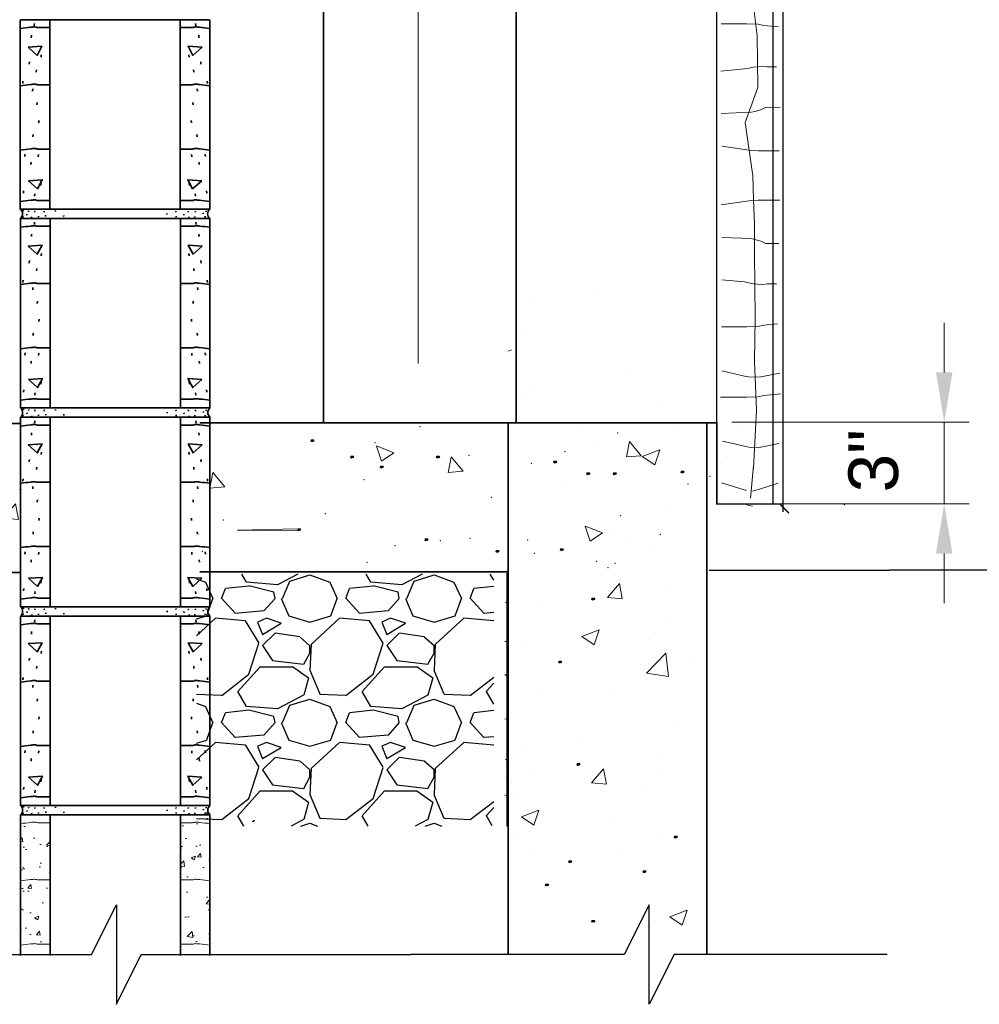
# Model space of a CAD drawing. Extents: x 155 to 606, y 184 to 461.
# Tile 21 of 28: x 492 to 530, y 195 to 235. Entities that reach past the tile are written whole.
import ezdxf

# ---------------------------------------------------------------- set-up
doc = ezdxf.new("R2010")
doc.units = 0
doc.header["$LTSCALE"] = 0.63
doc.header["$MEASUREMENT"] = 0
doc.linetypes.add('od37a204$0$ACAD_ISO08W100', pattern=[36, 24, -3, 6, -3])
doc.linetypes.add('od37a204$0$ACAD_ISO09W100', pattern=[45, 24, -3, 6, -3, 6, -3])
for name, color, linetype, lineweight in [('A-Anno-Dims', 33, 'Continuous', 25), ('A-Anno-Patt', 52, 'Continuous', 18), ('od37a204$0$A-Anno-Dims', 33, 'Continuous', 25), ('od37a204$0$A-Anno-Patt', 152, 'Continuous', 18), ('od37a204$0$A-Anno-Text', 53, 'Continuous', 25), ('od37a204$0$S-Anno-Brkl', 3, 'Continuous', 25), ('od37a204$0$S-Cols-Scnd', 2, 'Continuous', 35), ('od37a204$0$S-Sect-Cmuw', 2, 'Continuous', 35), ('od37a204$0$S-Sect-Cntr', 5, 'od37a204$0$ACAD_ISO08W100', 18), ('od37a204$0$S-Sect-Conc', 6, 'Continuous', 35), ('od37a204$0$S-Sect-Fngr', 2, 'Continuous', 35), ('od37a204$0$S-Sect-Join', 1, 'Continuous', 25), ('od37a204$0$S-Sect-Stls', 3, 'Continuous', 25)]:
    doc.layers.add(name, color=color, linetype=linetype, lineweight=lineweight)
doc.styles.add('notes', font='ARIAL.TTF')

# ---------------------------------------------------------------- blocks, each defined once
blk = doc.blocks.new('od37a204$0$8CMUS')
for p, q in [((0, 8), (0, 0.375)), ((0.006, 8), (7.619, 8)), ((1.19, 8), (1.19, 0.375)), ((6.435, 8), (6.435, 0.375)), ((7.625, 8), (7.625, 0.375)), ((0.561, 7.756), (0.572, 7.851)), ((7.064, 7.756), (7.054, 7.851)), ((0.438, 7.276), (0.448, 7.372)), ((7.187, 7.276), (7.177, 7.372)), ((0.835, 6.495), (0.845, 6.591)), ((6.79, 6.495), (6.78, 6.591)), ((0.356, 6.208), (0.366, 6.303)), ((0.643, 5.893), (0.654, 5.988)), ((6.982, 5.893), (6.972, 5.988)), ((7.27, 6.208), (7.259, 6.303)), ((0.095, 5.427), (0.106, 5.522)), ((0.493, 5.125), (0.503, 5.22)), ((7.133, 5.125), (7.122, 5.22)), ((7.53, 5.427), (7.52, 5.522)), ((0.671, 4.577), (0.681, 4.672)), ((6.955, 4.577), (6.944, 4.672)), ((0.739, 3.851), (0.749, 3.946)), ((6.886, 3.851), (6.876, 3.946)), ((0.506, 3.289), (0.517, 3.384)), ((7.119, 3.289), (7.109, 3.384)), ((0.177, 2.494), (0.188, 2.59)), ((0.725, 2.481), (0.736, 2.576)), ((6.9, 2.481), (6.89, 2.576)), ((7.448, 2.494), (7.438, 2.59)), ((0.424, 2.166), (0.434, 2.261)), ((7.201, 2.166), (7.191, 2.261)), ((0.821, 1.33), (0.832, 1.425)), ((6.804, 1.33), (6.794, 1.425)), ((0.123, 1.015), (0.133, 1.11)), ((0.575, 0.892), (0.585, 0.987)), ((7.051, 0.892), (7.04, 0.987)), ((7.503, 1.015), (7.492, 1.11)), ((0, 0.375), (7.625, 0.375)), ((0.15, 0.263), (0.155, 0.305)), ((0.187, 0.045), (0.191, 0.088)), ((0.265, 0.19), (0.27, 0.233)), ((0.579, 0.25), (0.583, 0.293)), ((0.609, 0.039), (0.613, 0.082)), ((0.838, 0.021), (0.843, 0.064)), ((0.868, 0.25), (0.873, 0.293)), ((1.043, 0.136), (1.048, 0.178)), ((1.355, 0.049), (1.36, 0.092)), ((1.364, 0.257), (1.368, 0.3)), ((1.719, 0.162), (1.723, 0.204)), ((5.877, 0.077), (5.882, 0.12)), ((6.215, 0.277), (6.22, 0.319)), ((6.605, 0.086), (6.61, 0.128)), ((6.666, 0.25), (6.67, 0.293)), ((6.895, 0.051), (6.899, 0.094)), ((7.046, 0.25), (7.05, 0.293)), ((7.172, 0.021), (7.177, 0.064)), ((7.293, 0.269), (7.298, 0.311)), ((7.359, 0.136), (7.364, 0.178)), ((7.504, 0.293), (7.509, 0.335)), ((7.522, 0.045), (7.527, 0.088)), ((0, 0), (7.625, 0))]:
    blk.add_line(p, q)
for points in [[(0.313, 6.89), (0.677, 6.564), (0.871, 6.928)], [(7.312, 6.89), (6.949, 6.564), (6.754, 6.928)], [(0.327, 1.52), (0.69, 1.194), (0.885, 1.558)], [(7.299, 1.52), (6.935, 1.194), (6.741, 1.558)]]:
    blk.add_lwpolyline(points, close=True)
for centre, major_axis in [((-0.137, 0.187), (0, 0.236)), ((7.762, 0.187), (0, -0.236))]:
    blk.add_ellipse(centre, major_axis=major_axis, ratio=0.951727, start_param=3.796748, end_param=5.62803)
for points, knots in [([(-0.003, 7.646), (0.138, 7.662), (0.279, 7.679), (0.42, 7.696), (0.472, 7.702), (0.524, 7.707), (0.576, 7.708), (0.621, 7.709), (0.664, 7.684), (0.709, 7.684), (0.866, 7.684), (1.024, 7.685), (1.182, 7.685)], [0, 0, 0, 0, 0.357561, 0.357561, 0.357561, 0.489461, 0.489461, 0.489461, 0.602516, 0.602516, 0.602516, 1, 1, 1, 1]), ([(7.628, 7.646), (7.487, 7.662), (7.346, 7.679), (7.205, 7.696), (7.153, 7.702), (7.101, 7.707), (7.049, 7.708), (7.004, 7.709), (6.961, 7.684), (6.917, 7.684), (6.759, 7.684), (6.601, 7.685), (6.444, 7.685)], [0, 0, 0, 0, 0.357665, 0.357665, 0.357665, 0.489461, 0.489461, 0.489461, 0.602515, 0.602515, 0.602515, 1, 1, 1, 1]), ([(-0.003, 5.344), (0.138, 5.36), (0.279, 5.377), (0.42, 5.394), (0.472, 5.4), (0.524, 5.405), (0.576, 5.406), (0.621, 5.407), (0.664, 5.382), (0.709, 5.382), (0.866, 5.382), (1.024, 5.383), (1.182, 5.383)], [0, 0, 0, 0, 0.357561, 0.357561, 0.357561, 0.489461, 0.489461, 0.489461, 0.602516, 0.602516, 0.602516, 1, 1, 1, 1]), ([(7.628, 5.344), (7.487, 5.36), (7.346, 5.377), (7.205, 5.394), (7.153, 5.4), (7.101, 5.405), (7.049, 5.406), (7.004, 5.407), (6.961, 5.382), (6.917, 5.382), (6.759, 5.382), (6.601, 5.383), (6.444, 5.383)], [0, 0, 0, 0, 0.357665, 0.357665, 0.357665, 0.489461, 0.489461, 0.489461, 0.602515, 0.602515, 0.602515, 1, 1, 1, 1]), ([(-0.003, 2.754), (0.138, 2.771), (0.279, 2.788), (0.42, 2.805), (0.472, 2.811), (0.524, 2.815), (0.576, 2.816), (0.621, 2.818), (0.664, 2.793), (0.709, 2.793), (0.866, 2.793), (1.024, 2.793), (1.182, 2.793)], [0, 0, 0, 0, 0.357579, 0.357579, 0.357579, 0.489473, 0.489473, 0.489473, 0.60251, 0.60251, 0.60251, 1, 1, 1, 1]), ([(7.628, 2.754), (7.487, 2.771), (7.346, 2.788), (7.205, 2.805), (7.153, 2.811), (7.101, 2.815), (7.049, 2.816), (7.004, 2.818), (6.961, 2.793), (6.917, 2.793), (6.759, 2.793), (6.601, 2.793), (6.444, 2.793)], [0, 0, 0, 0, 0.357683, 0.357683, 0.357683, 0.489472, 0.489472, 0.489472, 0.60251, 0.60251, 0.60251, 1, 1, 1, 1]), ([(-0.003, 0.685), (0.138, 0.702), (0.279, 0.719), (0.42, 0.735), (0.472, 0.742), (0.524, 0.746), (0.576, 0.747), (0.621, 0.749), (0.664, 0.723), (0.709, 0.723), (0.866, 0.724), (1.024, 0.724), (1.182, 0.724)], [0, 0, 0, 0, 0.357561, 0.357561, 0.357561, 0.489461, 0.489461, 0.489461, 0.602516, 0.602516, 0.602516, 1, 1, 1, 1]), ([(7.628, 0.685), (7.487, 0.702), (7.346, 0.719), (7.205, 0.735), (7.153, 0.742), (7.101, 0.746), (7.049, 0.747), (7.004, 0.749), (6.961, 0.723), (6.917, 0.723), (6.759, 0.724), (6.601, 0.724), (6.444, 0.724)], [0, 0, 0, 0, 0.357665, 0.357665, 0.357665, 0.489461, 0.489461, 0.489461, 0.602515, 0.602515, 0.602515, 1, 1, 1, 1])]:
    blk.add_open_spline(points, degree=3, knots=knots)

msp = doc.modelspace()

# ---------------------------------------------------------------- hatches: boundary and pattern name
at = {"layer": 'od37a204$0$A-Anno-Patt'}
h = msp.add_hatch(dxfattribs=at)
h.set_pattern_fill('AR-CONC', color=256, style=0)
h.set_pattern_definition([(50, (-52.675, 25.655), (7.1726, -0.62752), [0.75, -8.25]), (355, (-52.675, 25.655), (-1.38751, 7.52192), [0.6, -6.6]), (100.4514, (-52.0775, 25.6026), (5.78509, 6.894395), [0.6374, -7.01142]), (46.1842, (-52.675, 27.655), (10.67241, -1.65519), [1.125, -12.375]), (96.6356, (-51.786, 27.517), (9.34663, 9.74118), [0.9561, -10.51713]), (351.1842, (-52.675, 27.655), (9.34662, 9.74119), [0.9, -9.9]), (21, (-51.675, 27.155), (5.96907, -4.02619), [0.75, -8.25]), (326, (-51.675, 27.155), (2.43315, 7.2515), [0.6, -6.6]), (71.4514, (-51.178, 26.8194), (8.40223, 3.225305), [0.6374, -7.01142]), (37.5, (-52.6752, 25.655), (0.121599, 3.328939), [0, -6.52, 0, -6.7, 0, -6.625]), (7.5, (-52.6752, 25.655), (2.630695, 3.944117), [0, -3.82, 0, -6.37, 0, -2.525]), (327.5, (-54.9052, 25.655), (5.338224, -0.225549), [0, -2.5, 0, -7.8, 0, -10.35]), (317.5, (-55.905, 25.655), (5.83186, 1.00105), [0, -3.25, 0, -5.18, 0, -7.35])])
h.paths.add_polyline_path([(491.76457, 218.71711), (491.6891, 218.71711), (491.6891, 218.71698), (489.6891, 218.71698), (489.6891, 218.71711), (488.72948, 218.71711, -0.08980265), (488.70721, 218.71711), (469.37235, 218.71711), (469.37235, 216.44271), (471.37235, 215.44271), (467.37235, 215.44271), (469.37235, 214.44271), (469.37235, 212.71711), (491.76457, 212.71711)], flags=16)
at = {"layer": 'od37a204$0$A-Anno-Patt', "ltscale": 0.25}
h = msp.add_hatch(dxfattribs=at)
h.set_pattern_fill('AR-CONC', color=256, scale=0.25, style=0)
h.set_pattern_definition([(50, (-52.6752, 25.6549), (1.7931505, -0.1568803), [0.1875, -2.0625]), (355, (-52.6752, 25.6549), (-0.3468783, 1.8804803), [0.15, -1.65]), (100.4514, (-52.5258, 25.6418), (1.4462735, 1.723599), [0.1593505, -1.752855]), (46.1842, (-52.6752, 26.155), (2.668103, -0.4137975), [0.28125, -3.09375]), (96.6356, (-52.453, 26.1204), (2.336657, 2.435295), [0.239026, -2.629282]), (351.1842, (-52.6752, 26.155), (2.336655, 2.435297), [0.225, -2.475]), (21, (-52.4252, 26.0299), (1.4922676, -1.0065472), [0.1875, -2.0625]), (326, (-52.4252, 26.0299), (0.6082883, 1.812875), [0.15, -1.65]), (71.4514, (-52.3009, 25.946), (2.1005566, 0.806326), [0.1593505, -1.752855]), (37.5, (-52.6752, 25.6549), (0.03039964, 0.8322346), [0, -1.63, 0, -1.675, 0, -1.65625]), (7.5, (-52.6752, 25.6549), (0.6576738, 0.9860293), [0, -0.955, 0, -1.5925, 0, -0.63125]), (327.5, (-53.2327, 25.6549), (1.3345561, -0.0563872), [0, -0.625, 0, -1.95, 0, -2.5875]), (317.5, (-53.4827, 25.6549), (1.4579654, 0.2502625), [0, -0.8125, 0, -1.295, 0, -1.8375])])
edge = h.paths.add_edge_path()
edge.add_line((498.20935, 200.34586), (498.68247, 200.34498))
edge.add_spline(control_points=[(498.68247, 200.34498), (498.72732, 200.3449), (498.77026, 200.37025), (498.81485, 200.36898), (498.86688, 200.3675), (498.9194, 200.36317), (498.97135, 200.35698)], knot_values=[0, 0, 0, 0, 0.46153186, 0.46153186, 0.46153186, 1, 1, 1, 1], degree=3, periodic=0)
edge.add_line((498.97135, 200.35698), (499.39135, 200.30692))
edge.add_line((499.39135, 200.30692), (499.39135, 202.60917))
edge.add_line((499.39135, 202.60917), (498.97135, 202.65923))
edge.add_spline(control_points=[(498.97135, 202.65923), (498.9194, 202.66542), (498.86688, 202.66975), (498.81485, 202.67123), (498.77026, 202.6725), (498.72732, 202.64715), (498.68247, 202.64723)], knot_values=[0, 0, 0, 0, 0.53846814, 0.53846814, 0.53846814, 1, 1, 1, 1], degree=3, periodic=0)
edge.add_line((498.68247, 202.64723), (498.20935, 202.64811))
edge = h.paths.add_edge_path()
edge.add_ellipse((499.52835, 203.15098), major_axis=(0.00016, 0.23665), ratio=0.9515246, start_angle=37.593929, end_angle=142.486985)
edge.add_line((499.3911, 202.96336), (498.20147, 202.96336))
edge.add_line((498.20147, 202.96336), (498.20147, 202.64812))
edge = h.paths.add_edge_path()
edge.add_line((498.20935, 202.64811), (498.68247, 202.64723))
edge.add_spline(control_points=[(498.68247, 202.64723), (498.72732, 202.64715), (498.77026, 202.6725), (498.81485, 202.67123), (498.86688, 202.66975), (498.9194, 202.66542), (498.97135, 202.65923)], knot_values=[0, 0, 0, 0, 0.46153186, 0.46153186, 0.46153186, 1, 1, 1, 1], degree=3, periodic=0)
edge.add_line((498.97135, 202.65923), (499.39135, 202.60917))
edge.add_line((499.39135, 202.60917), (499.39135, 202.96312))
edge = h.paths.add_edge_path()
edge.add_line((498.20935, 197.75573), (498.68247, 197.75486))
edge.add_spline(control_points=[(498.68247, 197.75486), (498.72732, 197.75477), (498.77026, 197.78012), (498.81485, 197.77886), (498.86688, 197.77739), (498.9194, 197.77306), (498.97135, 197.76686)], knot_values=[0, 0, 0, 0, 0.46153186, 0.46153186, 0.46153186, 1, 1, 1, 1], degree=3, periodic=0)
edge.add_line((498.97135, 197.76686), (499.39135, 197.71667))
edge.add_line((499.39135, 197.71667), (499.39135, 200.30692))
edge.add_line((499.39135, 200.30692), (498.97135, 200.35698))
edge.add_spline(control_points=[(498.97135, 200.35698), (498.9194, 200.36317), (498.86688, 200.3675), (498.81485, 200.36898), (498.77026, 200.37025), (498.72732, 200.3449), (498.68247, 200.34498)], knot_values=[0, 0, 0, 0, 0.53846814, 0.53846814, 0.53846814, 1, 1, 1, 1], degree=3, periodic=0)
edge.add_line((498.68247, 200.34498), (498.20935, 200.34586))
edge = h.paths.add_edge_path()
edge.add_line((498.20147, 197.75575), (498.20147, 197.33673))
edge.add_line((498.20147, 197.33673), (499.39135, 197.33673))
edge.add_line((499.39135, 197.33673), (499.39135, 197.71667))
edge.add_line((499.39135, 197.71667), (498.97135, 197.76686))
edge.add_spline(control_points=[(498.97135, 197.76686), (498.9194, 197.77306), (498.86688, 197.77739), (498.81485, 197.77886), (498.77026, 197.78012), (498.72732, 197.75477), (498.68247, 197.75486)], knot_values=[0, 0, 0, 0, 0.53846814, 0.53846814, 0.53846814, 1, 1, 1, 1], degree=3, periodic=0)
edge.add_line((498.68247, 197.75486), (498.20935, 197.75573))
edge = h.paths.add_edge_path(flags=16)
edge.add_line((492.9466, 197.75573), (492.47347, 197.75486))
edge.add_spline(control_points=[(492.47347, 197.75486), (492.42863, 197.75477), (492.38569, 197.78012), (492.3411, 197.77886), (492.28907, 197.77739), (492.23655, 197.77306), (492.1846, 197.76686)], knot_values=[0, 0, 0, 0, 0.46153186, 0.46153186, 0.46153186, 1, 1, 1, 1], degree=3, periodic=0)
edge.add_line((492.1846, 197.76686), (491.76485, 197.7167))
edge.add_line((491.76485, 197.7167), (491.76485, 197.33673))
edge.add_line((491.76485, 197.33673), (492.95472, 197.33673))
edge.add_line((492.95472, 197.33673), (492.95472, 197.75575))
edge = h.paths.add_edge_path()
edge.add_line((492.9466, 200.34586), (492.47347, 200.34498))
edge.add_spline(control_points=[(492.47347, 200.34498), (492.42863, 200.3449), (492.38569, 200.37025), (492.3411, 200.36898), (492.28907, 200.3675), (492.23655, 200.36317), (492.1846, 200.35698)], knot_values=[0, 0, 0, 0, 0.46153186, 0.46153186, 0.46153186, 1, 1, 1, 1], degree=3, periodic=0)
edge.add_line((492.1846, 200.35698), (491.76485, 200.30695))
edge.add_line((491.76485, 200.30695), (491.76485, 197.7167))
edge.add_line((491.76485, 197.7167), (492.1846, 197.76686))
edge.add_spline(control_points=[(492.1846, 197.76686), (492.23655, 197.77306), (492.28907, 197.77739), (492.3411, 197.77886), (492.38569, 197.78012), (492.42863, 197.75477), (492.47347, 197.75486)], knot_values=[0, 0, 0, 0, 0.53846814, 0.53846814, 0.53846814, 1, 1, 1, 1], degree=3, periodic=0)
edge.add_line((492.47347, 197.75486), (492.9466, 197.75573))
edge = h.paths.add_edge_path()
edge.add_line((492.9466, 202.64811), (492.47347, 202.64723))
edge.add_spline(control_points=[(492.47347, 202.64723), (492.42863, 202.64715), (492.38569, 202.6725), (492.3411, 202.67123), (492.28907, 202.66975), (492.23655, 202.66542), (492.1846, 202.65923)], knot_values=[0, 0, 0, 0, 0.46153186, 0.46153186, 0.46153186, 1, 1, 1, 1], degree=3, periodic=0)
edge.add_line((492.1846, 202.65923), (491.76485, 202.6092))
edge.add_line((491.76485, 202.6092), (491.76485, 200.30695))
edge.add_line((491.76485, 200.30695), (492.1846, 200.35698))
edge.add_spline(control_points=[(492.1846, 200.35698), (492.23655, 200.36317), (492.28907, 200.3675), (492.3411, 200.36898), (492.38569, 200.37025), (492.42863, 200.3449), (492.47347, 200.34498)], knot_values=[0, 0, 0, 0, 0.53846814, 0.53846814, 0.53846814, 1, 1, 1, 1], degree=3, periodic=0)
edge.add_line((492.47347, 200.34498), (492.9466, 200.34586))
edge = h.paths.add_edge_path()
edge.add_line((492.95472, 202.64812), (492.95472, 202.96336))
edge.add_line((492.95472, 202.96336), (491.76485, 202.96336))
edge.add_line((491.76485, 202.96336), (491.76485, 202.6092))
edge.add_line((491.76485, 202.6092), (492.1846, 202.65923))
edge.add_spline(control_points=[(492.1846, 202.65923), (492.23655, 202.66542), (492.28907, 202.66975), (492.3411, 202.67123), (492.38569, 202.6725), (492.42863, 202.64715), (492.47347, 202.64723)], knot_values=[0, 0, 0, 0, 0.53846814, 0.53846814, 0.53846814, 1, 1, 1, 1], degree=3, periodic=0)
edge.add_line((492.47347, 202.64723), (492.9466, 202.64811))

# ---------------------------------------------------------------- linework, layer by layer
at = {"layer": 'A-Anno-Dims', "lineweight": 18}
for p, q in [((528.94236, 220.77237), (528.94236, 222.77237)), ((520.38814, 218.77237), (529.94236, 218.77237)), ((528.94236, 218.77237), (528.94236, 215.47691)), ((520.79438, 215.47691), (529.94236, 215.47691)), ((528.94236, 213.47691), (528.94236, 211.47691))]:
    msp.add_line(p, q, dxfattribs=at)
at = {"layer": 'A-Anno-Dims', "extrusion": (0, 0, -1)}
for points in [[(-528.60902, 220.77237), (-529.27569, 220.77237), (-528.94236, 218.77237)], [(-528.60902, 213.47691), (-529.27569, 213.47691), (-528.94236, 215.47691)]]:
    msp.add_solid(points, dxfattribs=at)
at = {"layer": 'A-Anno-Patt'}
for p, q in [((521.41526, 234.32937), (521.13279, 236.53178)), ((519.96367, 234.801), (520.99953, 234.801)), ((520.99953, 234.801), (521.45224, 234.78685)), ((521.45224, 234.78685), (521.6786, 234.73029)), ((521.6786, 234.73029), (522.27751, 234.67586)), ((521.44351, 232.2399), (521.41526, 234.32937)), ((521.07575, 233.01839), (521.26146, 233.05964)), ((521.26146, 233.05964), (521.42138, 233.07511)), ((521.42138, 233.07511), (521.65352, 233.09574)), ((521.65352, 233.09574), (521.8186, 233.06995)), ((521.8186, 233.06995), (522.19518, 233.06995)), ((519.94966, 232.90058), (520.90551, 232.98745)), ((520.90551, 232.98745), (521.07575, 233.01839)), ((520.93505, 230.82809), (521.44351, 232.2399)), ((519.96494, 231.19363), (521.17376, 231.24451)), ((521.17376, 231.24451), (521.3182, 231.27545)), ((521.3182, 231.27545), (521.5555, 231.34764)), ((521.5555, 231.34764), (521.75154, 231.4353)), ((521.75154, 231.4353), (522.3413, 231.44513)), ((521.24414, 228.68733), (520.93505, 230.82809)), ((519.99907, 229.88139), (521.1669, 229.70844)), ((521.1669, 229.70844), (521.45612, 229.69038)), ((521.45612, 229.69038), (521.70918, 229.69038)), ((521.70918, 229.69038), (521.70918, 229.69038)), ((521.70918, 229.69038), (522.30038, 229.69038)), ((521.27238, 227.7273), (521.24414, 228.68733)), ((519.95896, 227.51471), (521.1669, 227.6936)), ((521.1669, 227.6936), (521.45612, 227.71167)), ((521.30063, 226.73904), (521.27238, 227.7273)), ((521.45612, 227.71167), (521.70918, 227.71167)), ((521.70918, 227.71167), (521.70918, 227.71167)), ((521.70918, 227.71167), (522.32088, 227.71167)), ((521.30063, 225.58136), (521.30063, 226.73904)), ((519.9854, 226.20755), (521.17376, 226.15753)), ((521.17376, 226.15753), (521.3182, 226.12659)), ((521.3182, 226.12659), (521.5555, 226.0544)), ((521.5555, 226.0544), (521.75154, 225.96674)), ((521.75154, 225.96674), (522.27982, 225.95793)), ((521.32888, 222.9554), (521.30063, 225.58136)), ((519.98544, 224.4982), (520.90551, 224.41459)), ((520.90551, 224.41459), (521.07575, 224.38365)), ((521.07575, 224.38365), (521.26146, 224.3424)), ((521.26146, 224.3424), (521.42138, 224.32693)), ((521.42138, 224.32693), (521.65352, 224.3063)), ((521.65352, 224.3063), (521.8186, 224.33209)), ((521.8186, 224.33209), (522.19518, 224.33209)), ((521.30063, 221.20477), (521.32888, 222.9554)), ((519.97925, 222.60104), (520.99953, 222.60104)), ((520.99953, 222.60104), (521.45224, 222.61519)), ((521.45224, 222.61519), (521.6786, 222.67175)), ((521.6786, 222.67175), (522.23197, 222.72204)), ((521.38537, 219.25648), (521.30063, 221.20477)), ((519.99331, 220.83713), (520.90049, 220.62122)), ((520.90049, 220.62122), (521.141, 220.5788)), ((521.141, 220.5788), (521.56542, 220.59294)), ((521.56542, 220.59294), (522.32209, 220.73839)), ((519.93825, 219.77662), (520.99953, 219.77662)), ((520.99953, 219.77662), (521.45224, 219.79076)), ((521.45224, 219.79076), (521.6786, 219.84733)), ((521.6786, 219.84733), (522.35211, 219.90853)), ((521.27238, 216.91288), (521.38537, 219.25648)), ((520.01271, 218.00809), (520.90049, 217.7968)), ((520.90049, 217.7968), (521.141, 217.75438)), ((521.141, 217.75438), (521.56542, 217.76852)), ((521.56542, 217.76852), (522.28256, 217.90637)), ((521.15153, 215.70812), (521.27238, 217.00738)), ((519.98402, 216.3338), (520.98538, 216.0135)), ((521.22588, 215.99829), (521.55127, 216.08314)), ((521.55127, 216.08314), (522.25503, 216.31763)), ((520.98538, 215.43516), (521.22588, 215.39273)), ((511.27014, 211.51635), (511.349, 211.52818)), ((511.25643, 209.93805), (511.349, 209.93805)), ((511.25643, 208.61231), (511.349, 208.5487)), ((511.25643, 206.82105), (511.349, 206.81716)), ((511.27014, 205.18092), (511.349, 205.19723)), ((511.25643, 203.75188), (511.349, 203.73627))]:
    msp.add_line(p, q, dxfattribs=at)
at = {"layer": 'od37a204$0$A-Anno-Dims', "color": 5}
for p, q in [((498.84434, 212.46185), (499.21073, 212.32446)), ((500.86588, 212.32284), (500.67235, 212.65459)), ((502.92918, 212.65459), (502.11038, 212.2257)), ((502.61127, 212.37411), (503.41128, 212.62411)), ((503.41073, 212.62446), (504.21073, 212.32446)), ((505.86591, 212.32283), (505.67238, 212.65459)), ((507.92912, 212.65459), (507.11037, 212.22572)), ((507.61127, 212.37411), (508.41128, 212.62411)), ((508.41073, 212.62446), (509.21073, 212.32446)), ((510.81308, 212.41344), (510.67241, 212.65459)), ((499.2113, 212.32336), (499.5113, 211.67336)), ((499.8606, 211.67528), (500.0106, 212.07528)), ((500.9617, 212.1736), (500.0117, 212.0736)), ((502.11053, 212.22662), (500.86053, 212.32662)), ((501.96069, 211.92535), (500.96069, 212.17535)), ((502.30937, 211.6738), (502.60937, 212.37379)), ((504.2113, 212.32336), (504.5113, 211.67336)), ((504.8606, 211.67529), (505.0106, 212.07529)), ((505.9617, 212.1736), (505.0117, 212.0736)), ((507.11053, 212.22662), (505.86053, 212.32662)), ((506.96069, 211.92535), (505.96069, 212.17535)), ((507.30935, 211.67379), (507.60935, 212.37379)), ((509.2113, 212.32335), (509.5113, 211.67335)), ((509.8606, 211.6753), (510.0106, 212.0753)), ((510.81308, 212.15796), (510.01169, 212.0736)), ((499.25968, 210.97653), (499.50968, 211.67653)), ((500.41025, 211.08123), (499.86025, 211.68123)), ((502.0102, 211.67608), (501.5602, 211.17608)), ((502.01122, 211.67224), (501.96123, 211.92224)), ((502.25882, 211.67503), (502.55882, 210.97503)), ((504.25967, 210.97655), (504.50967, 211.67656)), ((505.41024, 211.08127), (504.86024, 211.68127)), ((507.01018, 211.6761), (506.56019, 211.1761)), ((507.01122, 211.67222), (506.96122, 211.92222)), ((507.2588, 211.67504), (507.5588, 210.97504)), ((509.25965, 210.97658), (509.50965, 211.67658)), ((510.41023, 211.08132), (509.86023, 211.68132)), ((498.84434, 210.85138), (499.26126, 210.974)), ((499.61048, 210.87398), (498.84434, 210.17446)), ((500.8115, 210.77356), (499.6115, 210.87356)), ((501.56078, 211.17437), (500.41078, 211.07437)), ((501.66124, 210.87477), (501.31124, 210.72477)), ((502.26178, 210.67485), (501.66178, 210.87485)), ((502.56015, 210.97351), (503.41015, 210.72352)), ((503.41126, 210.724), (504.26125, 210.974)), ((504.61047, 210.87397), (503.46047, 209.82397)), ((505.8115, 210.77356), (504.6115, 210.87356)), ((506.56078, 211.17436), (505.41078, 211.07436)), ((506.66124, 210.87478), (506.31124, 210.72478)), ((507.26178, 210.67486), (506.66178, 210.87486)), ((507.56014, 210.97351), (508.41014, 210.72351)), ((508.41125, 210.724), (509.26125, 210.974)), ((509.61046, 210.87397), (508.46046, 209.82397)), ((510.8115, 210.77356), (509.6115, 210.87356)), ((510.81308, 211.10934), (510.41079, 211.07436)), ((501.36677, 209.87583), (500.81677, 210.77583)), ((501.31006, 210.72426), (501.51006, 210.22427)), ((501.51157, 210.22463), (502.26157, 210.67463)), ((506.36681, 209.87584), (505.81681, 210.77584)), ((506.31005, 210.72426), (506.51005, 210.22426)), ((506.51157, 210.22463), (507.26157, 210.67463)), ((502.01096, 210.274), (501.51097, 209.774)), ((503.01246, 210.12472), (502.01246, 210.27472)), ((503.41551, 209.77016), (503.01551, 210.12016)), ((507.01096, 210.27399), (506.51096, 209.774)), ((508.01247, 210.12472), (507.01247, 210.27472)), ((508.41554, 209.77014), (508.01554, 210.12013)), ((500.96126, 208.62258), (501.36126, 209.87258)), ((501.5105, 209.77522), (501.9105, 209.17522)), ((503.45946, 209.82616), (503.40946, 208.77616)), ((503.41119, 209.47435), (503.41119, 209.77435)), ((505.96126, 208.62256), (506.36126, 209.87256)), ((506.5105, 209.77523), (506.9105, 209.17523)), ((508.45944, 209.82618), (508.40944, 208.77618)), ((508.41119, 209.47435), (508.41119, 209.77435)), ((503.16371, 209.02524), (503.41371, 209.47524)), ((508.16374, 209.02525), (508.41374, 209.47524)), ((500.5102, 207.92608), (501.41019, 208.92607)), ((501.41119, 208.92435), (502.71119, 208.92435)), ((501.91149, 209.17365), (503.1615, 209.02365)), ((502.7104, 208.92841), (503.3604, 208.47841)), ((505.51018, 207.9261), (506.41018, 208.92609)), ((506.41119, 208.92435), (507.71119, 208.92435)), ((506.91149, 209.17364), (508.1615, 209.02364)), ((507.7104, 208.92843), (508.3604, 208.47843)), ((499.86176, 207.77034), (500.96176, 208.62034)), ((503.36273, 208.47381), (503.16273, 207.77381)), ((503.40693, 208.78071), (503.80693, 207.83071)), ((504.86177, 207.77029), (505.96177, 208.62029)), ((508.36274, 208.4738), (508.16274, 207.7738)), ((508.4069, 208.78076), (508.8069, 207.83076)), ((509.86177, 207.77023), (510.81308, 208.50533)), ((510.51017, 207.92612), (510.81308, 208.26268)), ((498.84434, 207.82231), (499.86062, 207.77392)), ((500.86586, 207.32284), (500.51586, 207.92284)), ((503.16036, 207.77574), (502.11036, 207.22574)), ((503.81061, 207.82392), (504.86061, 207.77392)), ((505.86589, 207.32283), (505.51589, 207.92283)), ((508.16034, 207.77576), (507.11035, 207.22576)), ((508.81061, 207.82392), (509.86061, 207.77392)), ((510.81308, 207.41341), (510.51593, 207.92282)), ((498.84434, 207.46186), (499.21074, 207.32446)), ((499.2113, 207.32337), (499.5113, 206.67337)), ((502.11055, 207.22657), (500.86055, 207.32657)), ((502.30936, 206.67379), (502.60936, 207.37379)), ((502.61127, 207.37411), (503.41127, 207.62411)), ((503.41074, 207.62446), (504.21074, 207.32446)), ((504.2113, 207.32336), (504.5113, 206.67336)), ((507.11055, 207.22657), (505.86055, 207.32657)), ((507.30934, 206.67379), (507.60934, 207.37379)), ((507.61127, 207.37411), (508.41127, 207.62411)), ((508.41074, 207.62447), (509.21074, 207.32447)), ((509.2113, 207.32335), (509.5113, 206.67335)), ((499.86061, 206.67529), (500.01061, 207.07529)), ((500.96167, 207.17363), (500.01167, 207.07363)), ((501.9607, 206.92534), (500.9607, 207.17534)), ((502.01122, 206.67225), (501.96122, 206.92224)), ((504.8606, 206.67529), (505.0106, 207.07529)), ((505.96167, 207.17363), (505.01167, 207.07363)), ((506.9607, 206.92534), (505.9607, 207.17534)), ((507.01122, 206.67223), (506.96122, 206.92223)), ((509.8606, 206.6753), (510.0106, 207.0753)), ((510.81308, 207.158), (510.01167, 207.07364)), ((499.25968, 205.97654), (499.50968, 206.67654)), ((500.41025, 206.08118), (499.86025, 206.68118)), ((502.01019, 206.67609), (501.56019, 206.17609)), ((502.25883, 206.67503), (502.55883, 205.97503)), ((504.25967, 205.97656), (504.50967, 206.67656)), ((505.41024, 206.08123), (504.86024, 206.68123)), ((507.01018, 206.67611), (506.56018, 206.17611)), ((507.25881, 206.67503), (507.55881, 205.97504)), ((509.25965, 205.97658), (509.50965, 206.67658)), ((510.41024, 206.08128), (509.86024, 206.68127)), ((501.5608, 206.17435), (500.4108, 206.07435)), ((506.56081, 206.17434), (505.41081, 206.07434)), ((510.81308, 206.10932), (510.41081, 206.07434)), ((498.84434, 205.8514), (499.26124, 205.97402)), ((499.61047, 205.87398), (498.84434, 205.17447)), ((500.8115, 205.77359), (499.6115, 205.87359)), ((501.36674, 204.87582), (500.81674, 205.77582)), ((501.31007, 205.72426), (501.51007, 205.22426)), ((501.66125, 205.87479), (501.31124, 205.72479)), ((502.26177, 205.67485), (501.66177, 205.87485)), ((502.56017, 205.97353), (503.41016, 205.72353)), ((503.41124, 205.72402), (504.26124, 205.97402)), ((504.61046, 205.87397), (503.46046, 204.82397)), ((505.8115, 205.77359), (504.6115, 205.87359)), ((506.36679, 204.87583), (505.81679, 205.77583)), ((506.31006, 205.72426), (506.51006, 205.22426)), ((506.66125, 205.8748), (506.31125, 205.7248)), ((507.26177, 205.67486), (506.66177, 205.87486)), ((507.56016, 205.97353), (508.41016, 205.72353)), ((508.41123, 205.72402), (509.26123, 205.97402)), ((509.61045, 205.87397), (508.46045, 204.82397)), ((510.8115, 205.77359), (509.6115, 205.87359)), ((501.51158, 205.22462), (502.26158, 205.67462)), ((506.51159, 205.22462), (507.26159, 205.67463)), ((502.01096, 205.274), (501.51097, 204.774)), ((503.01243, 205.12471), (502.01244, 205.27471)), ((503.41548, 204.7702), (503.01548, 205.1202)), ((507.01096, 205.27399), (506.51096, 204.77399)), ((508.01244, 205.12471), (507.01244, 205.27471)), ((508.41551, 204.77017), (508.01551, 205.12017)), ((500.96126, 203.62258), (501.36126, 204.87258)), ((501.51051, 204.77522), (501.91051, 204.17522)), ((503.45946, 204.82616), (503.40946, 203.77616)), ((503.41119, 204.47435), (503.41119, 204.77435)), ((505.96125, 203.62256), (506.36126, 204.87256)), ((506.5105, 204.77523), (506.9105, 204.17523)), ((508.45944, 204.82618), (508.40945, 203.77618)), ((508.41119, 204.47435), (508.41119, 204.77435)), ((501.91149, 204.17366), (503.16149, 204.02366)), ((503.16373, 204.02524), (503.41372, 204.47524)), ((506.91149, 204.17365), (508.16149, 204.02365)), ((508.16375, 204.02525), (508.41375, 204.47525)), ((500.51019, 202.92609), (501.41018, 203.92609)), ((501.41119, 203.92435), (502.71119, 203.92435)), ((502.71041, 203.92837), (503.36041, 203.47836)), ((503.40695, 203.78069), (503.80695, 202.83069)), ((505.51018, 202.92611), (506.41017, 203.92611)), ((506.41119, 203.92435), (507.71119, 203.92435)), ((507.7104, 203.92839), (508.3604, 203.47839)), ((508.40692, 203.78074), (508.80692, 202.83074)), ((499.86177, 202.77028), (500.96177, 203.62027)), ((503.36273, 203.47381), (503.16273, 202.77381)), ((504.86177, 202.77022), (505.96177, 203.62022)), ((508.36275, 203.4738), (508.16275, 202.7738)), ((509.86178, 202.77017), (510.81308, 203.50527)), ((500.75669, 202.50995), (500.51583, 202.92285)), ((505.75672, 202.50995), (505.51587, 202.92283)), ((510.51016, 202.92613), (510.81308, 203.26271)), ((510.74691, 202.52681), (510.5159, 202.92282)), ((498.84434, 202.82233), (499.86063, 202.77393)), ((503.16033, 202.77578), (502.65283, 202.50995)), ((503.04594, 202.50995), (503.41127, 202.62411)), ((503.41075, 202.62447), (503.71614, 202.50995)), ((503.81063, 202.82393), (504.86063, 202.77393)), ((508.16032, 202.7758), (507.65277, 202.50995)), ((508.04595, 202.50995), (508.41127, 202.62411)), ((508.41075, 202.62447), (508.71615, 202.50995)), ((508.81063, 202.82393), (509.86063, 202.77393))]:
    msp.add_line(p, q, dxfattribs=at)
at = {"layer": 'od37a204$0$A-Anno-Patt'}
for p, q in [((514.95982, 224.15681), (514.95982, 224.15681)), ((512.45643, 223.82723), (512.45643, 223.82723)), ((512.06865, 222.35598), (512.06865, 222.35598)), ((511.38814, 221.63355), (511.52311, 221.68536)), ((516.11645, 220.71131), (516.11645, 220.71131)), ((512.32913, 220.2127), (512.32913, 220.2127)), ((512.10409, 219.72522), (512.10409, 219.72522)), ((517.44231, 219.49967), (517.44231, 219.49967)), ((514.21257, 218.38197), (514.21257, 218.38197)), ((518.0369, 218.68387), (518.0369, 218.68387)), ((520.76924, 218.41074), (520.76924, 218.41074)), ((515.00794, 217.98228), (515.00794, 217.98228)), ((516.15357, 217.36785), (516.2692, 217.99468)), ((516.75143, 217.42069), (516.26934, 217.99522)), ((506.29039, 217.20527), (506.08762, 217.80956)), ((506.78795, 217.54133), (506.08777, 217.8101)), ((516.79199, 217.39039), (517.49218, 217.65917)), ((517.28955, 217.05476), (517.49232, 217.65905)), ((506.78795, 217.54133), (506.29053, 217.20581)), ((508.98097, 216.74033), (509.09659, 217.36715)), ((509.57883, 216.79316), (509.09674, 217.3677)), ((516.75143, 217.42069), (516.15371, 217.36839)), ((516.79199, 217.39039), (517.28942, 217.05488)), ((517.48764, 217.3904), (517.48764, 217.3904)), ((509.57883, 216.79316), (508.98111, 216.74087)), ((519.92261, 217.11235), (519.92261, 217.11235)), ((499.38649, 216.1128), (499.50212, 216.73963)), ((499.98435, 216.16564), (499.50226, 216.74018)), ((515.50785, 216.70578), (515.50785, 216.70578)), ((499.98435, 216.16564), (499.38663, 216.11335)), ((513.67788, 216.32794), (513.67788, 216.32794)), ((520.1806, 215.76813), (520.1806, 215.76813)), ((517.9153, 215.35494), (517.9153, 215.35494)), ((514.69261, 213.97996), (514.48985, 214.58425)), ((515.19018, 214.31601), (514.48999, 214.58479)), ((514.88634, 214.65334), (514.88634, 214.65334)), ((515.4528, 214.41658), (515.4528, 214.41658)), ((515.19018, 214.31601), (514.69275, 213.9805)), ((516.07403, 214.13227), (516.07403, 214.13227)), ((517.17056, 213.65452), (517.17056, 213.65452)), ((515.3847, 211.70674), (515.86679, 212.28127)), ((515.98255, 211.65433), (515.86693, 212.28116)), ((515.3847, 211.70674), (515.98242, 211.65444)), ((517.79371, 212.026), (517.79371, 212.026)), ((512.74264, 211.38581), (512.74264, 211.38581)), ((517.87103, 210.69412), (517.87103, 210.69412)), ((514.35884, 210.13889), (515.05903, 210.40767)), ((514.35884, 210.13889), (514.85626, 209.80337)), ((514.85639, 209.80326), (515.05916, 210.40755)), ((512.03917, 209.69307), (512.03917, 209.69307)), ((514.53987, 209.71041), (514.53987, 209.71041)), ((517.04326, 210.03998), (517.04326, 210.03998)), ((513.50545, 209.30663), (513.50545, 209.30663)), ((516.95551, 208.6635), (517.7344, 209.47526)), ((517.84501, 208.52545), (517.73453, 209.47514)), ((518.84367, 209.08108), (518.84367, 209.08108)), ((516.95551, 208.6635), (517.84488, 208.52556)), ((517.67211, 208.69706), (517.67211, 208.69706)), ((512.62104, 208.05687), (512.62104, 208.05687)), ((515.61393, 207.96338), (515.61393, 207.96338)), ((518.19989, 206.59448), (518.19989, 206.59448)), ((514.41257, 206.09587), (514.41257, 206.09587)), ((511.90917, 205.76629), (511.90917, 205.76629)), ((517.55051, 205.36812), (517.55051, 205.36812)), ((512.49944, 204.72793), (512.49944, 204.72793)), ((514.75012, 204.24622), (515.23221, 204.82076)), ((515.34796, 204.19381), (515.23234, 204.82064)), ((517.45816, 204.72748), (517.45816, 204.72748)), ((511.51593, 204.22354), (511.51593, 204.22354)), ((514.75012, 204.24622), (515.34784, 204.19393)), ((511.62629, 203.72643), (511.62629, 203.72643)), ((516.85416, 203.99799), (516.85416, 203.99799)), ((511.92569, 202.88739), (512.62587, 203.15617)), ((512.42324, 202.55176), (512.626, 203.15605)), ((511.92569, 202.88739), (512.42311, 202.55187)), ((515.56919, 202.65036), (515.56919, 202.65036)), ((511.78187, 202.15175), (511.78187, 202.15175)), ((517.42891, 202.03918), (517.42891, 202.03918)), ((512.37784, 201.399), (512.37784, 201.399)), ((516.04454, 201.46936), (516.04454, 201.46936)), ((517.89476, 198.8612), (518.59494, 199.12998)), ((518.3923, 198.52557), (518.59507, 199.12986)), ((514.9606, 198.64484), (514.9606, 198.64484)), ((517.30731, 198.71024), (517.30731, 198.71024)), ((517.89476, 198.8612), (518.39218, 198.52569))]:
    msp.add_line(p, q, dxfattribs=at)
at = {"layer": 'od37a204$0$A-Anno-Patt', "flags": 128}
for points in [[(503.46919, 218.03154), (503.53982, 218.0357), (503.55644, 218.00662), (503.51489, 217.99415), (503.46503, 218.00662), (503.48996, 218.04401), (503.56059, 218.03985), (503.57306, 218.00662), (503.49827, 217.98169), (503.44841, 218.00662), (503.46088, 218.06063), (503.55644, 218.06063), (503.58552, 218.02323), (503.50243, 218.01077)], [(505.06466, 217.36676), (505.13529, 217.37092), (505.15191, 217.34184), (505.11036, 217.32937), (505.0605, 217.34184), (505.08543, 217.37923), (505.15606, 217.37507), (505.16853, 217.34184), (505.09374, 217.31691), (505.04388, 217.34184), (505.05635, 217.39585), (505.15191, 217.39585), (505.18099, 217.35846), (505.0979, 217.34599)], [(508.52151, 217.36676), (508.59214, 217.37092), (508.60876, 217.34184), (508.56721, 217.32937), (508.51735, 217.34184), (508.54228, 217.37923), (508.61292, 217.37507), (508.62538, 217.34184), (508.55059, 217.31691), (508.50074, 217.34184), (508.5132, 217.39585), (508.60876, 217.39585), (508.63785, 217.35846), (508.55475, 217.34599)], [(513.24144, 217.16733), (513.31208, 217.17149), (513.32869, 217.1424), (513.28715, 217.12994), (513.23729, 217.1424), (513.26222, 217.1798), (513.33285, 217.17564), (513.34531, 217.1424), (513.27053, 217.11747), (513.22067, 217.1424), (513.23313, 217.19642), (513.32869, 217.19642), (513.35778, 217.15902), (513.27468, 217.14656)], [(506.26126, 216.9679), (506.33189, 216.97205), (506.34851, 216.94297), (506.30696, 216.9305), (506.25711, 216.94297), (506.28203, 216.98036), (506.35267, 216.97621), (506.36513, 216.94297), (506.29034, 216.91804), (506.24049, 216.94297), (506.25295, 216.99698), (506.34851, 216.99698), (506.3776, 216.95959), (506.2945, 216.94712)], [(518.36024, 216.76846), (518.43088, 216.77262), (518.4475, 216.74353), (518.40595, 216.73107), (518.35609, 216.74353), (518.38102, 216.78093), (518.45165, 216.77677), (518.46411, 216.74353), (518.38933, 216.71861), (518.33947, 216.74353), (518.35193, 216.79755), (518.4475, 216.79755), (518.47658, 216.76015), (518.39348, 216.74769)], [(514.571, 216.70199), (514.64163, 216.70614), (514.65825, 216.67706), (514.6167, 216.66459), (514.56685, 216.67706), (514.59178, 216.71445), (514.66241, 216.7103), (514.67487, 216.67706), (514.60009, 216.65213), (514.55023, 216.67706), (514.56269, 216.73107), (514.65825, 216.73107), (514.68734, 216.69368), (514.60424, 216.68121)], [(515.63465, 216.70199), (515.70528, 216.70614), (515.7219, 216.67706), (515.68035, 216.66459), (515.63049, 216.67706), (515.65542, 216.71445), (515.72606, 216.7103), (515.73852, 216.67706), (515.66373, 216.65213), (515.61387, 216.67706), (515.62634, 216.73107), (515.7219, 216.73107), (515.75098, 216.69368), (515.66789, 216.68121)], [(502.93736, 214.44174), (503.008, 214.44589), (503.02462, 214.41681), (502.98307, 214.40434), (502.93321, 214.41681), (502.95814, 214.4542), (503.02877, 214.45005), (503.04124, 214.41681), (502.96645, 214.39188), (500.49471, 214.41681), (502.92905, 214.47082), (503.02462, 214.47082), (503.0537, 214.43343), (502.9706, 214.42096)], [(508.05616, 214.04287), (508.1268, 214.04702), (508.14342, 214.01794), (508.10187, 214.00547), (508.05201, 214.01794), (508.07694, 214.05533), (508.14757, 214.05118), (508.16004, 214.01794), (508.08525, 213.99301), (508.03539, 214.01794), (508.04785, 214.07195), (508.14342, 214.07195), (508.1725, 214.03456), (508.0894, 214.02209)], [(513.50735, 213.644), (513.57799, 213.64816), (513.59461, 213.61907), (513.55306, 213.60661), (513.5032, 213.61907), (513.52813, 213.65647), (513.59876, 213.65231), (513.61123, 213.61907), (513.53644, 213.59414), (513.48658, 213.61907), (513.49904, 213.67309), (513.59461, 213.67309), (513.62369, 213.63569), (513.54059, 213.62323)], [(510.91472, 213.57752), (510.98535, 213.58168), (511.00197, 213.55259), (510.96042, 213.54013), (510.91056, 213.55259), (510.93549, 213.58999), (511.00612, 213.58583), (511.01859, 213.55259), (510.9438, 213.52766), (510.89394, 213.55259), (510.90641, 213.60661), (511.00197, 213.60661), (511.03105, 213.56921), (510.94795, 213.55675)], [(514.77043, 211.64966), (514.84107, 211.65382), (514.85769, 211.62473), (514.81614, 211.61227), (514.76628, 211.62473), (514.79121, 211.66213), (514.86184, 211.65797), (514.87431, 211.62473), (514.79952, 211.5998), (514.74966, 211.62473), (514.76213, 211.67875), (514.85769, 211.67875), (514.88677, 211.64135), (514.80367, 211.62889)], [(513.44088, 209.1235), (513.51151, 209.12766), (513.52813, 209.09857), (513.48658, 209.08611), (513.43672, 209.09857), (513.46165, 209.13597), (513.53228, 209.13181), (513.54475, 209.09857), (513.46996, 209.07364), (513.4201, 209.09857), (513.43257, 209.15259), (513.52813, 209.15259), (513.55721, 209.11519), (513.47412, 209.10273)], [(514.17213, 205.00187), (514.24277, 205.00603), (514.25939, 204.97694), (514.21784, 204.96448), (514.16798, 204.97694), (514.19291, 205.01434), (514.26354, 205.01018), (514.27601, 204.97694), (514.20122, 204.95201), (514.15136, 204.97694), (514.16382, 205.03095), (514.25939, 205.03095), (514.28847, 204.99356), (514.20537, 204.9811)], [(518.09433, 202.07684), (518.16496, 202.081), (518.18158, 202.05191), (518.14003, 202.03945), (518.09018, 202.05191), (518.11511, 202.08931), (518.18574, 202.08515), (518.1982, 202.05191), (518.12342, 202.02698), (518.07356, 202.05191), (518.08602, 202.10593), (518.18158, 202.10593), (518.21067, 202.06853), (518.12757, 202.05607)], [(513.83974, 201.07967), (513.91038, 201.08383), (513.927, 201.05474), (513.88545, 201.04228), (513.83559, 201.05474), (513.86052, 201.09214), (513.93115, 201.08798), (513.94362, 201.05474), (513.86883, 201.02981), (513.81897, 201.05474), (513.83143, 201.10876), (513.927, 201.10876), (513.95608, 201.07136), (513.87298, 201.0589)], [(516.83125, 200.68081), (516.90188, 200.68496), (516.9185, 200.65588), (516.87695, 200.64341), (516.8271, 200.65588), (516.85203, 200.69327), (516.92266, 200.68911), (516.93512, 200.65588), (516.86033, 200.63095), (516.81048, 200.65588), (516.82294, 200.70989), (516.9185, 200.70989), (516.94759, 200.6725), (516.86449, 200.66003)], [(512.90905, 200.14898), (512.97969, 200.15314), (512.99631, 200.12405), (512.95476, 200.11159), (512.9049, 200.12405), (512.92983, 200.16145), (513.00046, 200.15729), (513.01292, 200.12405), (512.93814, 200.09912), (512.88828, 200.12405), (512.90074, 200.17807), (512.99631, 200.17807), (513.02539, 200.14067), (512.94229, 200.12821)], [(514.77043, 198.68647), (514.84107, 198.69062), (514.85769, 198.66154), (514.81614, 198.64907), (514.76628, 198.66154), (514.79121, 198.69893), (514.86184, 198.69478), (514.87431, 198.66154), (514.79952, 198.63661), (514.74966, 198.66154), (514.76213, 198.71555), (514.85769, 198.71555), (514.88677, 198.67816), (514.80367, 198.66569)]]:
    msp.add_lwpolyline(points, dxfattribs=at)
at = {"layer": 'od37a204$0$A-Anno-Patt'}
for points, knots in [([(491.76197, 202.60886), (491.90285, 202.62565), (492.04372, 202.64244), (492.1846, 202.65923), (492.23655, 202.66542), (492.28907, 202.66975), (492.3411, 202.67123), (492.38569, 202.6725), (492.42863, 202.64715), (492.47347, 202.64723), (492.63118, 202.64752), (492.78889, 202.64781), (492.9466, 202.64811)], [0, 0, 0, 0, 0.35759046, 0.35759046, 0.35759046, 0.48946308, 0.48946308, 0.48946308, 0.60249375, 0.60249375, 0.60249375, 1, 1, 1, 1]), ([(499.39397, 202.60886), (499.2531, 202.62565), (499.11222, 202.64244), (498.97135, 202.65923), (498.9194, 202.66542), (498.86688, 202.66975), (498.81485, 202.67123), (498.77026, 202.6725), (498.72732, 202.64715), (498.68247, 202.64723), (498.52477, 202.64752), (498.36706, 202.64781), (498.20935, 202.64811)], [0, 0, 0, 0, 0.35759046, 0.35759046, 0.35759046, 0.48946308, 0.48946308, 0.48946308, 0.60249375, 0.60249375, 0.60249375, 1, 1, 1, 1]), ([(491.76197, 200.30661), (491.90285, 200.3234), (492.04372, 200.34019), (492.1846, 200.35698), (492.23655, 200.36317), (492.28907, 200.3675), (492.3411, 200.36898), (492.38569, 200.37025), (492.42863, 200.3449), (492.47347, 200.34498), (492.63118, 200.34527), (492.78889, 200.34556), (492.9466, 200.34586)], [0, 0, 0, 0, 0.35759046, 0.35759046, 0.35759046, 0.48946308, 0.48946308, 0.48946308, 0.60249375, 0.60249375, 0.60249375, 1, 1, 1, 1]), ([(499.39397, 200.30661), (499.2531, 200.3234), (499.11222, 200.34019), (498.97135, 200.35698), (498.9194, 200.36317), (498.86688, 200.3675), (498.81485, 200.36898), (498.77026, 200.37025), (498.72732, 200.3449), (498.68247, 200.34498), (498.52477, 200.34527), (498.36706, 200.34556), (498.20935, 200.34586)], [0, 0, 0, 0, 0.35759046, 0.35759046, 0.35759046, 0.48946308, 0.48946308, 0.48946308, 0.60249375, 0.60249375, 0.60249375, 1, 1, 1, 1]), ([(491.76197, 197.71636), (491.90285, 197.73315), (492.04372, 197.75003), (492.1846, 197.76686), (492.23655, 197.77306), (492.28907, 197.77739), (492.3411, 197.77886), (492.38569, 197.78012), (492.42863, 197.75477), (492.47347, 197.75486), (492.63118, 197.75515), (492.78889, 197.75544), (492.9466, 197.75573)], [0, 0, 0, 0, 0.35759846, 0.35759846, 0.35759846, 0.48946943, 0.48946943, 0.48946943, 0.6024987, 0.6024987, 0.6024987, 1, 1, 1, 1]), ([(499.39397, 197.71636), (499.25309, 197.73315), (499.11223, 197.75003), (498.97135, 197.76686), (498.9194, 197.77306), (498.86688, 197.77739), (498.81485, 197.77886), (498.77026, 197.78012), (498.72732, 197.75477), (498.68247, 197.75486), (498.52477, 197.75515), (498.36706, 197.75544), (498.20935, 197.75573)], [0, 0, 0, 0, 0.35759846, 0.35759846, 0.35759846, 0.48946943, 0.48946943, 0.48946943, 0.6024987, 0.6024987, 0.6024987, 1, 1, 1, 1])]:
    msp.add_open_spline(points, degree=3, knots=knots, dxfattribs=at)
for p in [(507.84675, 218.58928), (515.79308, 218.3293), (506.02972, 217.93881), (513.67861, 217.58823), (509.81704, 217.4402), (512.32044, 217.11062), (505.58644, 216.45423), (519.51047, 216.58718), (518.63595, 216.27917), (510.72081, 215.75012), (524.92666, 215.45098), (499.92304, 214.82615), (504.02765, 215.08972), (515.91468, 215.00036), (509.85951, 214.08867), (512.17964, 214.02387), (517.51786, 214.24942), (506.84142, 213.79832), (508.66042, 213.9947), (499.08132, 213.57277), (512.44774, 213.49609), (505.70804, 213.12529), (514.95114, 213.16651), (515.40939, 212.90617), (515.69137, 213.08762)]:
    msp.add_point(p, dxfattribs=at)
at = {"layer": 'od37a204$0$A-Anno-Text', "flags": 128}
for points in [[(501.10737, 202.68858), (501.183, 202.73149), (501.14503, 202.68858)], [(501.183, 202.73149), (501.13007, 202.68858)]]:
    msp.add_lwpolyline(points, dxfattribs=at)
at = {"layer": 'od37a204$0$S-Anno-Brkl', "flags": 128}
for points in [[(486.18593, 197.33673), (494.62459, 197.33673), (495.62459, 199.33673), (495.62459, 195.33673), (496.62459, 197.33673), (507.48512, 197.33673)], [(526.65047, 197.33673), (518.0678, 197.33673), (517.0678, 195.33673), (517.0678, 199.33673), (516.0678, 197.33673), (507.48512, 197.33673)]]:
    msp.add_lwpolyline(points, dxfattribs=at)
at = {"layer": 'od37a204$0$S-Cols-Scnd'}
for p, q in [((503.9621, 263.75986), (503.9621, 218.74474)), ((511.71022, 263.75986), (511.71022, 218.74474))]:
    msp.add_line(p, q, dxfattribs=at)
at = {"layer": 'od37a204$0$S-Sect-Cmuw'}
for p, q in [((491.76485, 202.96336), (491.76485, 197.30586)), ((499.38522, 202.96336), (491.77072, 202.96336)), ((492.95472, 202.96336), (492.95472, 197.30586)), ((498.20147, 202.96336), (498.20147, 197.29661)), ((499.39135, 202.96336), (499.39135, 197.29661))]:
    msp.add_line(p, q, dxfattribs=at)
at = {"layer": 'od37a204$0$S-Sect-Cntr', "linetype": 'od37a204$0$ACAD_ISO09W100'}
msp.add_line((507.7671, 221.13123), (507.7671, 437.89266), dxfattribs=at)
at = {"layer": 'od37a204$0$S-Sect-Conc'}
for p, q in [((491.76422, 218.71711), (469.37235, 218.71711)), ((498.98412, 218.74474), (511.38814, 218.74474)), ((511.38814, 197.33673), (511.38814, 218.74474)), ((517.9977, 218.74474), (511.38814, 218.74474)), ((519.38814, 197.33673), (519.38814, 218.74474)), ((519.38814, 198.36727), (519.38814, 212.95564)), ((491.76422, 212.71711), (469.37235, 212.71711)), ((498.98412, 212.74474), (511.38814, 212.74474)), ((499.02298, 212.74474), (510.99172, 212.74474))]:
    msp.add_line(p, q, dxfattribs=at)
at = {"layer": 'od37a204$0$S-Sect-Conc', "const_width": 0.0625, "flags": 128}
msp.add_lwpolyline([(517.9977, 218.74474), (519.79438, 218.74474), (519.79438, 215.47691), (522.32264, 215.47691), (522.69425, 215.1053)], dxfattribs=at)
at = {"layer": 'od37a204$0$S-Sect-Fngr', "flags": 128}
msp.add_lwpolyline([(519.47898, 212.79428), (541.25751, 212.84259)], dxfattribs=at)
at = {"layer": 'od37a204$0$S-Sect-Join'}
msp.add_line((511.33475, 212.69231), (511.33475, 202.50995), dxfattribs=at)
at = {"layer": 'od37a204$0$S-Sect-Stls'}
for p, q in [((519.79438, 218.74474), (519.79438, 263.75986)), ((522.05573, 215.47691), (522.05573, 263.75986)), ((522.4666, 215.15617), (522.4666, 263.75986))]:
    msp.add_line(p, q, dxfattribs=at)

# ---------------------------------------------------------------- block references
at = {"layer": 'od37a204$0$S-Sect-Cmuw', "xscale": 1.000200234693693, "yscale": -1.000200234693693, "rotation": 180}
for p in [(499.38447, 226.96823), (499.3906, 218.96661), (499.3911, 210.96496), (499.3911, 202.96336)]:
    msp.add_blockref('od37a204$0$8CMUS', p, dxfattribs=at)

# ---------------------------------------------------------------- texts
at = {"layer": 'A-Anno-Dims', "insert": (526.09841, 217.21408), "char_height": 2, "attachment_point": 5, "rotation": 90, "style": 'notes'}
msp.add_mtext('3"', dxfattribs=at)

doc.saveas('drawing.dxf')
